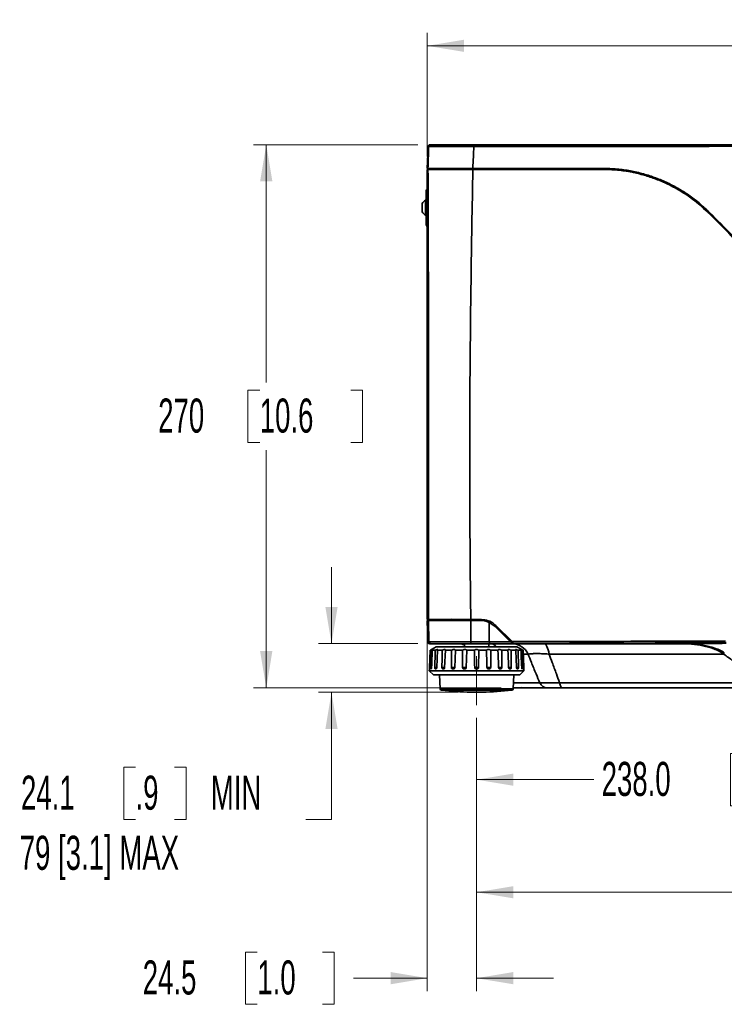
# Model space of a CAD drawing. Header units: millimetres. Extents: x 0 to 1118, y 0 to 864.
# Tile 125 of 250: x 313 to 401, y 398 to 520. Entities that reach past the tile are written whole.
import ezdxf

# ---------------------------------------------------------------- set-up
doc = ezdxf.new("R2010")
doc.units = ezdxf.units.MM
doc.linetypes.add('CENTERX2', pattern=[20.32, 12.7, -2.54, 2.54, -2.54])
doc.styles.add('SLDTEXTSTYLE0', font='TXT', dxfattribs={"width": 0.605})
doc.dimstyles.new('SLDDIMSTYLE2', dxfattribs={"dimtxt": 4.233333, "dimasz": 4.572, "dimexe": 0, "dimexo": 0.0625, "dimgap": 1.058333, "dimtad": 0, "dimtih": 1, "dimtoh": 1, "dimdec": 0, "dimlfac": 4, "dimrnd": 1e-09, "dimzin": 12, "dimdsep": 46, "dimtxsty": 'SLDTEXTSTYLE0', "dimsah": 1, "dimcen": 0.09, "dimadec": 0, "dimazin": 3, "dimtfac": 1, "dimtofl": 0, "dimtmove": 0, "dimatfit": 3, "dimfxl": 1, "dimfrac": 2, "dimtolj": 1, "dimtzin": 12, "dimarcsym": 0})
doc.dimstyles.new('SLDDIMSTYLE3', dxfattribs={"dimtxt": 4.233333, "dimasz": 4.572, "dimexe": 0, "dimexo": 0.0625, "dimgap": 1.058333, "dimtad": 0, "dimtih": 1, "dimtoh": 1, "dimdec": 1, "dimlfac": 4, "dimrnd": 1e-09, "dimzin": 4, "dimdsep": 46, "dimtxsty": 'SLDTEXTSTYLE0', "dimsah": 1, "dimcen": 0.09, "dimadec": 0, "dimazin": 1, "dimtfac": 1, "dimtofl": 0, "dimtmove": 0, "dimatfit": 3, "dimfxl": 1, "dimfrac": 2, "dimtolj": 1, "dimtzin": 12, "dimarcsym": 0})
doc.dimstyles.new('SLDDIMSTYLE4', dxfattribs={"dimtxt": 4.233333, "dimasz": 4.572, "dimexe": 0, "dimexo": 0.0625, "dimgap": 1.058333, "dimtad": 0, "dimtih": 1, "dimtoh": 1, "dimdec": 1, "dimlfac": 4, "dimrnd": 1e-09, "dimzin": 12, "dimdsep": 46, "dimtxsty": 'SLDTEXTSTYLE0', "dimsah": 1, "dimcen": 0.09, "dimadec": 0, "dimazin": 3, "dimtfac": 1, "dimtmove": 0, "dimatfit": 0, "dimfxl": 1, "dimfrac": 2, "dimtolj": 1, "dimtzin": 12, "dimarcsym": 0})

# ---------------------------------------------------------------- blocks, each defined once
blk = doc.blocks.new('_D_1')
at = {"color": 7, "linetype": 'Continuous', "lineweight": 0}
for p, q in [((428.84, 520.39), (427.38, 520.39)), ((427.38, 520.39), (427.38, 513.89)), ((440.15, 520.39), (441.61, 520.39)), ((441.61, 520.39), (441.61, 513.89)), ((364.02, 503.39), (364.02, 518.74)), ((495.27, 503.39), (495.27, 518.74)), ((364.02, 517.14), (415.26, 517.14)), ((495.27, 517.14), (444.03, 517.14)), ((427.38, 513.89), (428.84, 513.89)), ((441.61, 513.89), (440.15, 513.89))]:
    blk.add_line(p, q, dxfattribs=at)
at = {"color": 7, "linetype": 'Continuous', "lineweight": 18}
for points in [[(364.02, 517.14), (368.59, 516.38), (368.59, 517.9)], [(495.27, 517.14), (490.7, 517.9), (490.7, 516.38)]]:
    blk.add_solid(points, dxfattribs=at)
at = {"color": 7, "linetype": 'Continuous', "lineweight": 18, "char_height": 4.233, "attachment_point": 1, "style": 'SLDTEXTSTYLE0'}
for s, insert in [('525', (416.22, 519.35)), ('20.7', (428.84, 519.35))]:
    blk.add_mtext(s, dxfattribs=dict(at, insert=insert))
blk = doc.blocks.new('_D_2')
at = {"color": 7, "linetype": 'Continuous', "lineweight": 0}
for p, q in [((362.84, 504.85), (342.42, 504.85)), ((344.02, 504.85), (344.02, 475.32)), ((343.21, 474.35), (341.75, 474.35)), ((341.75, 474.35), (341.75, 467.85)), ((354.53, 474.35), (355.98, 474.35)), ((355.98, 474.35), (355.98, 467.85)), ((341.75, 467.85), (343.21, 467.85)), ((355.98, 467.85), (354.53, 467.85)), ((344.02, 437.35), (344.02, 466.88)), ((373.21, 437.35), (342.42, 437.35))]:
    blk.add_line(p, q, dxfattribs=at)
at = {"color": 7, "linetype": 'Continuous', "lineweight": 18}
for points in [[(344.02, 504.85), (343.25, 500.28), (344.78, 500.28)], [(344.02, 437.35), (344.78, 441.92), (343.25, 441.92)]]:
    blk.add_solid(points, dxfattribs=at)
at = {"color": 7, "linetype": 'Continuous', "lineweight": 18, "char_height": 4.233, "attachment_point": 1, "style": 'SLDTEXTSTYLE0'}
for s, insert in [('270', (330.6, 473.31)), ('10.6', (343.21, 473.31))]:
    blk.add_mtext(s, dxfattribs=dict(at, insert=insert))
blk = doc.blocks.new('_D_3')
at = {"color": 7, "linetype": 'Continuous', "lineweight": 0}
for p, q in [((429.64, 447.21), (429.64, 424.35)), ((370.14, 433.62), (370.14, 424.35)), ((403.13, 429.2), (401.67, 429.2)), ((401.67, 429.2), (401.67, 422.7)), ((411.21, 429.2), (412.67, 429.2)), ((412.67, 429.2), (412.67, 422.7)), ((370.14, 425.95), (384.7, 425.95)), ((429.64, 425.95), (415.09, 425.95)), ((401.67, 422.7), (403.13, 422.7)), ((412.67, 422.7), (411.21, 422.7))]:
    blk.add_line(p, q, dxfattribs=at)
at = {"color": 7, "linetype": 'Continuous', "lineweight": 18}
for points in [[(370.14, 425.95), (374.72, 425.19), (374.72, 426.71)], [(429.64, 425.95), (425.07, 426.71), (425.07, 425.19)]]:
    blk.add_solid(points, dxfattribs=at)
at = {"color": 7, "linetype": 'Continuous', "lineweight": 18, "char_height": 4.233, "attachment_point": 1, "style": 'SLDTEXTSTYLE0'}
for s, insert in [('238.0', (385.67, 428.16)), ('9.4', (403.13, 428.16))]:
    blk.add_mtext(s, dxfattribs=dict(at, insert=insert))
blk = doc.blocks.new('_D_5')
at = {"color": 7, "linetype": 'Continuous', "lineweight": 0}
for p, q in [((370.14, 433.62), (370.14, 410.36)), ((489.14, 433.62), (489.14, 410.36)), ((431.26, 415.21), (429.81, 415.21)), ((429.81, 415.21), (429.81, 408.71)), ((442.58, 415.21), (444.04, 415.21)), ((444.04, 415.21), (444.04, 408.71)), ((370.14, 411.96), (412.83, 411.96)), ((489.14, 411.96), (446.46, 411.96)), ((429.81, 408.71), (431.26, 408.71)), ((444.04, 408.71), (442.58, 408.71))]:
    blk.add_line(p, q, dxfattribs=at)
at = {"color": 7, "linetype": 'Continuous', "lineweight": 18}
for points in [[(370.14, 411.96), (374.72, 411.2), (374.72, 412.72)], [(489.14, 411.96), (484.57, 412.72), (484.57, 411.2)]]:
    blk.add_solid(points, dxfattribs=at)
at = {"color": 7, "linetype": 'Continuous', "lineweight": 18, "char_height": 4.233, "attachment_point": 1, "style": 'SLDTEXTSTYLE0'}
for s, insert in [('476.0', (413.8, 414.17)), ('18.7', (431.26, 414.17))]:
    blk.add_mtext(s, dxfattribs=dict(at, insert=insert))
blk = doc.blocks.new('_D_6')
at = {"color": 7, "linetype": 'Continuous', "lineweight": 0}
for p, q in [((352.12, 442.85), (352.12, 452.37)), ((362.85, 442.85), (350.52, 442.85)), ((367.83, 436.82), (350.52, 436.82)), ((352.12, 420.99), (352.12, 436.82)), ((327.78, 427.49), (326.33, 427.49)), ((326.33, 427.49), (326.33, 420.99)), ((332.64, 427.49), (334.09, 427.49)), ((334.09, 427.49), (334.09, 420.99)), ((326.33, 420.99), (327.78, 420.99)), ((334.09, 420.99), (332.64, 420.99)), ((348.95, 420.99), (352.12, 420.99))]:
    blk.add_line(p, q, dxfattribs=at)
at = {"color": 7, "linetype": 'Continuous', "lineweight": 18}
for points in [[(352.12, 442.85), (352.88, 447.42), (351.36, 447.42)], [(352.12, 436.82), (351.36, 432.25), (352.88, 432.25)]]:
    blk.add_solid(points, dxfattribs=at)
at = {"color": 7, "linetype": 'Continuous', "lineweight": 18, "attachment_point": 1, "style": 'SLDTEXTSTYLE0'}
for s, insert, char_height in [('24.1', (313.56, 426.45), 4.233), ('.9', (327.78, 426.45), 4.233), ('MIN', (337.13, 426.45), 4.233), ('79 [3.1] MAX', (313.4, 418.98), 4.2333)]:
    blk.add_mtext(s, dxfattribs=dict(at, insert=insert, char_height=char_height))
blk = doc.blocks.new('_D_7')
at = {"color": 7, "linetype": 'Continuous', "lineweight": 0}
for p, q in [((364.02, 444.25), (364.02, 399.68)), ((370.14, 433.62), (370.14, 399.68)), ((342.91, 404.53), (341.45, 404.53)), ((341.45, 404.53), (341.45, 398.04)), ((350.99, 404.53), (352.45, 404.53)), ((352.45, 404.53), (352.45, 398.04)), ((364.02, 401.28), (354.87, 401.28)), ((370.14, 401.28), (379.67, 401.28)), ((341.45, 398.04), (342.91, 398.04)), ((352.45, 398.04), (350.99, 398.04))]:
    blk.add_line(p, q, dxfattribs=at)
at = {"color": 7, "linetype": 'Continuous', "lineweight": 18}
for points in [[(364.02, 401.28), (359.45, 402.05), (359.45, 400.52)], [(370.14, 401.28), (374.72, 400.52), (374.72, 402.05)]]:
    blk.add_solid(points, dxfattribs=at)
at = {"color": 7, "linetype": 'Continuous', "lineweight": 18, "char_height": 4.233, "attachment_point": 1, "style": 'SLDTEXTSTYLE0'}
for s, insert in [('24.5', (328.68, 403.49)), ('1.0', (342.91, 403.49))]:
    blk.add_mtext(s, dxfattribs=dict(at, insert=insert))

msp = doc.modelspace()

# ---------------------------------------------------------------- linework, layer by layer
at = {"color": 7, "linetype": 'Continuous', "lineweight": 35}
for p, q in [((364.114, 504.608), (364.02, 501.912)), ((364.187, 504.608), (364.114, 504.608)), ((364.364, 504.849), (364.436, 504.849)), ((364.02, 501.912), (364.101, 501.912)), ((364.424, 501.844), (364.02, 501.787)), ((364.102, 501.787), (364.02, 501.787)), ((364.02, 445.849), (364.02, 501.787)), ((364.424, 501.844), (364.448, 501.821)), ((364.51, 501.852), (364.508, 501.912)), ((364.774, 501.852), (364.51, 501.852)), ((364.511, 501.822), (364.51, 501.852)), ((364.573, 501.824), (365.016, 501.839)), ((364.774, 501.852), (364.774, 501.912)), ((364.892, 501.835), (364.895, 501.896)), ((365.141, 501.845), (365.147, 501.851)), ((365.147, 501.851), (365.148, 501.852)), ((369.672, 501.787), (369.672, 501.805)), ((369.68, 501.868), (369.793, 501.868)), ((374.837, 501.805), (369.786, 501.805)), ((369.793, 501.868), (369.793, 501.912)), ((369.793, 501.868), (374.845, 501.868)), ((374.845, 501.868), (374.845, 501.912)), ((374.937, 501.869), (375.101, 501.871)), ((375.15, 501.874), (375.156, 501.88)), ((375.156, 501.88), (375.156, 501.88)), ((375.218, 501.817), (375.212, 501.812)), ((375.218, 501.817), (379.071, 501.817)), ((377.557, 501.817), (377.556, 501.912)), ((377.944, 501.912), (377.943, 501.817)), ((377.971, 501.817), (377.973, 501.912)), ((379.078, 501.81), (379.071, 501.817)), ((379.134, 501.88), (379.141, 501.873)), ((379.134, 501.88), (379.134, 501.88)), ((379.178, 501.871), (379.311, 501.869)), ((385.816, 501.806), (379.372, 501.805)), ((379.381, 501.912), (379.381, 501.868)), ((379.381, 501.868), (385.825, 501.868)), ((385.816, 501.787), (385.816, 501.806)), ((364.02, 499.124), (363.895, 499.124)), ((363.895, 499.124), (363.895, 494.924)), ((363.395, 497.552), (363.395, 497.024)), ((363.395, 497.024), (363.395, 496.496)), ((363.895, 497.962), (363.8, 497.962)), ((363.8, 497.962), (363.8, 497.024)), ((363.8, 497.024), (363.8, 496.087)), ((363.8, 496.087), (363.895, 496.087)), ((398.985, 496.332), (398.999, 496.346)), ((399.355, 495.99), (398.999, 496.346)), ((402.912, 492.434), (399.355, 495.99)), ((363.895, 494.924), (364.02, 494.924)), ((364.02, 445.849), (364.156, 445.849)), ((364.02, 445.724), (364.066, 443.095)), ((364.155, 445.724), (364.02, 445.724)), ((365.016, 445.832), (364.081, 445.848)), ((364.201, 443.095), (364.155, 445.724)), ((364.957, 445.724), (364.957, 445.833)), ((365.016, 445.832), (365.016, 445.724)), ((365.832, 445.759), (365.079, 445.773)), ((365.832, 445.822), (365.081, 445.835)), ((366.903, 445.841), (365.832, 445.822)), ((365.832, 445.822), (365.832, 445.759)), ((367.074, 445.844), (366.903, 445.841)), ((367.076, 445.849), (367.03, 445.724)), ((367.835, 445.849), (367.801, 445.724)), ((368.114, 445.849), (368.084, 445.724)), ((368.66, 445.849), (368.66, 445.724)), ((370.742, 445.849), (369.417, 445.849)), ((369.418, 445.724), (369.425, 443.095)), ((369.418, 445.724), (370.672, 445.724)), ((369.947, 445.849), (369.945, 445.724)), ((370.342, 445.849), (370.345, 445.724)), ((371.464, 445.724), (370.672, 445.724)), ((371.702, 445.65), (371.464, 445.724)), ((371.708, 445.499), (371.714, 443.095)), ((372.439, 444.992), (371.708, 445.499)), ((372.439, 444.992), (374.336, 443.095)), ((374.634, 442.991), (372.502, 445.117)), ((372.517, 445.117), (372.502, 445.117)), ((374.54, 443.099), (372.517, 445.117)), ((364.066, 443.095), (364.201, 443.095)), ((374.336, 443.095), (374.455, 442.976)), ((374.634, 442.978), (374.634, 442.991)), ((374.76, 442.852), (374.634, 442.978)), ((399.133, 442.966), (399.133, 442.877)), ((364.366, 442.026), (364.288, 439.869)), ((364.451, 442.849), (364.315, 442.849)), ((364.366, 442.026), (364.489, 442.026)), ((365.136, 442.474), (364.525, 442.122)), ((364.636, 442.026), (364.999, 442.026)), ((365.136, 442.474), (375.154, 442.474)), ((365.281, 442.026), (365.191, 439.869)), ((365.281, 442.026), (365.858, 442.026)), ((366.258, 442.026), (366.171, 439.869)), ((366.258, 442.026), (367.01, 442.026)), ((367.5, 442.026), (367.422, 439.869)), ((367.5, 442.026), (368.376, 442.026)), ((368.645, 442.849), (368.645, 442.474)), ((368.922, 442.026), (368.858, 439.869)), ((368.922, 442.026), (369.862, 442.026)), ((370.427, 442.026), (370.382, 439.869)), ((370.427, 442.026), (371.367, 442.026)), ((371.645, 442.474), (371.645, 442.849)), ((371.895, 442.849), (371.811, 442.849)), ((371.913, 442.026), (371.89, 439.869)), ((371.913, 442.026), (372.789, 442.026)), ((373.279, 442.026), (373.278, 439.869)), ((373.279, 442.026), (374.031, 442.026)), ((374.431, 442.026), (374.453, 439.869)), ((374.431, 442.026), (375.008, 442.026)), ((374.457, 442.849), (395.42, 442.849)), ((374.767, 442.868), (374.76, 442.852)), ((395.871, 442.852), (374.76, 442.852)), ((375.764, 442.122), (375.154, 442.474)), ((375.291, 442.026), (375.335, 439.869)), ((375.291, 442.026), (375.654, 442.026)), ((375.8, 442.026), (375.863, 439.869)), ((375.8, 442.026), (375.924, 442.026)), ((395.42, 442.852), (395.42, 442.849)), ((400.855, 441.73), (400.855, 441.546)), ((376.528, 441.536), (375.941, 441.544)), ((364.278, 439.724), (364.27, 439.474)), ((364.27, 439.474), (364.77, 438.974)), ((364.27, 439.474), (376.02, 439.474)), ((364.279, 439.724), (364.278, 439.724)), ((364.426, 439.869), (364.552, 439.869)), ((364.495, 439.724), (364.462, 439.724)), ((364.954, 439.869), (365.195, 439.869)), ((365.096, 439.724), (365.033, 439.724)), ((365.836, 439.869), (366.172, 439.869)), ((366.041, 439.724), (365.952, 439.724)), ((367.011, 439.869), (367.425, 439.869)), ((367.266, 439.724), (367.157, 439.724)), ((368.4, 439.869), (368.858, 439.869)), ((368.687, 439.724), (368.565, 439.724)), ((369.907, 439.869), (370.382, 439.869)), ((370.208, 439.724), (370.081, 439.724)), ((371.431, 439.869), (371.89, 439.869)), ((371.724, 439.724), (371.602, 439.724)), ((372.865, 439.869), (373.278, 439.869)), ((373.132, 439.724), (373.023, 439.724)), ((374.097, 439.869), (374.453, 439.869)), ((374.337, 439.724), (374.248, 439.724)), ((375.095, 439.869), (375.335, 439.869)), ((375.256, 439.724), (375.193, 439.724)), ((375.52, 438.974), (376.02, 439.474)), ((375.737, 439.869), (375.863, 439.869)), ((375.827, 439.724), (375.794, 439.724)), ((376.02, 439.474), (376.011, 439.724)), ((376.011, 439.724), (376.011, 439.724)), ((364.77, 438.974), (375.52, 438.974)), ((365.541, 438.974), (365.602, 437.244)), ((374.688, 437.244), (374.748, 438.974)), ((365.602, 437.244), (370.145, 437.244)), ((374.522, 437.064), (365.767, 437.064)), ((369.432, 436.818), (370.858, 436.818)), ((369.434, 436.818), (370.855, 436.818)), ((370.145, 437.244), (374.688, 437.244)), ((374.811, 437.349), (374.691, 437.349)), ((375.645, 437.412), (375.707, 437.349)), ((391.645, 437.412), (391.707, 437.349)), ((394.082, 437.349), (394.145, 437.412))]:
    msp.add_line(p, q, dxfattribs=at)
at = {"color": 7, "linetype": 'CENTERX2', "lineweight": 18}
msp.add_line((370.145, 435.218), (370.145, 441.287), dxfattribs=at)
at = {"color": 7, "linetype": 'Continuous', "lineweight": 35, "flags": 128}
for points in [[(374.976, 501.806), (374.968, 501.808), (374.961, 501.811), (374.955, 501.817), (374.949, 501.825), (374.944, 501.834), (374.941, 501.845), (374.938, 501.857), (374.937, 501.869)], [(375.139, 501.809), (375.04, 501.807), (374.976, 501.806)], [(375.139, 501.809), (375.132, 501.81), (375.125, 501.814), (375.118, 501.82), (375.112, 501.828), (375.108, 501.837), (375.104, 501.848), (375.102, 501.859), (375.101, 501.871)], [(379.267, 501.806), (379.178, 501.807), (379.135, 501.808)], [(367.086, 445.879), (367, 445.852), (366.903, 445.841)], [(378.505, 442.849), (378.602, 442.827), (378.699, 442.76), (378.791, 442.65), (378.879, 442.499), (378.96, 442.309), (379.032, 442.084), (379.096, 441.828), (379.148, 441.545)], [(374.811, 437.349), (374.737, 437.36), (374.692, 437.378)], [(380.772, 437.349), (380.722, 437.36), (380.673, 437.394), (380.626, 437.449), (380.582, 437.524), (380.541, 437.619), (380.504, 437.731), (380.472, 437.859), (380.445, 438)]]:
    msp.add_lwpolyline(points, dxfattribs=at)
at = {"color": 7, "linetype": 'Continuous', "lineweight": 35}
for centre, radius, start, end in [((364.364, 504.599), 0.25, 90, 178), ((364.436, 504.599), 0.25, 90.03748, 178.04105), ((370.403, 504.671), 0.601, 162.72207, 185.2733), ((364.774, 502.04), 0.188, 270, 309.85713), ((369.549, 501.853), 0.132, 338.80637, 6.52486), ((369.637, 501.853), 0.156, 342.35811, 5.53205), ((374.711, 501.853), 0.135, 339.42152, 6.38103), ((375.212, 501.874), 0.0625, 180.02049, 270.10913), ((379.078, 501.873), 0.0625, 270.16306, 359.97963), ((379.122, 501.863), 0.0565, 282.76694, 7.47353), ((379.255, 501.861), 0.0565, 282.7673, 7.47373), ((379.259, 501.853), 0.122, 337.13118, 7.01989), ((385.715, 501.853), 0.111, 334.57086, 7.70646), ((385.885, 501.853), 0.111, 334.02109, 7.21492), ((364.145, 499.124), 0.25, 120, 180), ((364.338, 497.024), 1.081, 119.88215, 150.7838), ((364.338, 497.024), 1.081, 209.2162, 240.11785), ((398.987, 496.438), 0.0928, 277.4966, 329.1615), ((399.345, 496.08), 0.0912, 276.50774, 329.58071), ((364.145, 494.924), 0.25, 180, 240), ((365.082, 445.898), 0.0625, 180, 269), ((364.315, 443.099), 0.25, 181, 270), ((364.451, 443.099), 0.25, 180.95983, 269.9616), ((369.843, 443.036), 0.423, 171.96086, 206.19187), ((399.314, 443.133), 0.246, 171.52492, 222.9356), ((367.786, 440.349), 2.5, 69.90162, 90), ((371.908, 442.187), 0.677, 25.08249, 77.8269), ((374.509, 440.643), 2.207, 23.85581, 88.46853), ((365.789, 437.25), 0.187, 182, 263.40714), ((370.145, 474.937), 38.125, 263.40714, 268.9285), ((370.145, 474.937), 38.125, 271.0715, 276.59286), ((374.5, 437.25), 0.188, 276.59286, 358), ((378.96, 438.412), 1.064, 203.0602, 267.97577)]:
    msp.add_arc(centre, radius, start, end, dxfattribs=at)
msp.add_ellipse((365.082, 445.773), major_axis=(-0.0011, 0.0625), ratio=0.0522641, start_param=6.2813558, end_param=7.8512387, dxfattribs=at)
for points, knots in [([(364.101, 501.912), (364.114, 502.319), (364.143, 503.218), (364.171, 504.117), (364.187, 504.608)], [0, 0, 0, 0, 0.4533458, 1, 1, 1, 1]), ([(369.805, 504.616), (369.457, 504.616), (368.763, 504.617), (367.772, 504.617), (366.857, 504.617), (366.041, 504.616), (365.352, 504.615), (364.803, 504.613), (364.418, 504.611), (364.235, 504.609), (364.198, 504.608), (364.187, 504.608)], [0, 0, 0, 0, 0.1186307, 0.237261, 0.3558933, 0.474526, 0.5931425, 0.71176, 0.8305297, 0.9493005, 1, 1, 1, 1]), ([(364.436, 504.849), (364.447, 504.849), (364.482, 504.849), (364.658, 504.849), (365.028, 504.849), (365.555, 504.849), (366.216, 504.849), (367, 504.849), (367.878, 504.849), (368.829, 504.849), (369.496, 504.849), (369.829, 504.849)], [0, 0, 0, 0, 0.0507043, 0.1694821, 0.2882585, 0.4068757, 0.5254918, 0.6441198, 0.7627475, 0.8813735, 1, 1, 1, 1]), ([(369.805, 504.616), (369.782, 504.187), (369.734, 503.285), (369.687, 502.384), (369.663, 501.912)], [0, 0, 0, 0, 0.4757672, 1, 1, 1, 1]), ([(489.485, 504.616), (486.601, 504.618), (480.833, 504.624), (472.217, 504.633), (464.333, 504.643), (457.169, 504.653), (450.71, 504.662), (444.232, 504.67), (438.152, 504.676), (432.476, 504.678), (427.215, 504.678), (421.956, 504.676), (416.709, 504.671), (412.241, 504.666), (407.568, 504.66), (402.685, 504.654), (395.79, 504.644), (387.849, 504.634), (378.846, 504.624), (372.818, 504.618), (369.805, 504.616)], [0, 0, 0, 0, 0.07215038, 0.14431777, 0.21648516, 0.27061289, 0.3247556, 0.3788696, 0.43295815, 0.47652594, 0.52013768, 0.56377889, 0.60741815, 0.65100906, 0.67555537, 0.72465159, 0.77374948, 0.84917315, 0.92459622, 1, 1, 1, 1]), ([(369.829, 504.849), (372.154, 504.849), (376.803, 504.849), (383.754, 504.849), (390.693, 504.849), (397.622, 504.849), (404.557, 504.849), (411.349, 504.849), (418.007, 504.849), (423.818, 504.849), (428.926, 504.849), (433.322, 504.849), (438.421, 504.849), (444.214, 504.849), (450.69, 504.849), (457.147, 504.849), (464.309, 504.849), (472.193, 504.849), (480.809, 504.849), (486.576, 504.849), (489.46, 504.849)], [0, 0, 0, 0, 0.0581707, 0.1163506, 0.1745288, 0.2327462, 0.2909629, 0.3491715, 0.4033845, 0.457589, 0.4940396, 0.5305019, 0.5669536, 0.6210449, 0.6751618, 0.7293076, 0.7834383, 0.8556312, 0.9278241, 1, 1, 1, 1]), ([(369.663, 501.912), (369.316, 501.912), (368.623, 501.912), (367.635, 501.912), (366.725, 501.912), (365.915, 501.912), (365.233, 501.912), (364.692, 501.912), (364.316, 501.912), (364.145, 501.912), (364.111, 501.912), (364.101, 501.912)], [0, 0, 0, 0, 0.1193837, 0.238767, 0.3581516, 0.4775366, 0.5969149, 0.7162944, 0.8358422, 0.9553915, 1, 1, 1, 1]), ([(364.156, 445.849), (364.162, 448.169), (364.174, 452.809), (364.185, 459.779), (364.188, 466.754), (364.183, 473.747), (364.17, 480.751), (364.144, 490.104), (364.119, 497.113), (364.102, 501.787)], [0, 0, 0, 0, 0.124456, 0.2489089, 0.3735454, 0.4981817, 0.6235965, 0.7490147, 1, 1, 1, 1]), ([(364.102, 501.787), (364.138, 501.787), (364.21, 501.787), (364.538, 501.787), (365.021, 501.787), (365.657, 501.787), (366.429, 501.787), (367.309, 501.787), (368.277, 501.787), (369.079, 501.787), (369.55, 501.787), (369.672, 501.787)], [0, 0, 0, 0, 0.1198993, 0.2397982, 0.3597033, 0.4796073, 0.5993903, 0.7191721, 0.8386962, 0.9582195, 1, 1, 1, 1]), ([(364.573, 501.824), (364.559, 501.824), (364.531, 501.823), (364.493, 501.821), (364.465, 501.82), (364.45, 501.82), (364.449, 501.821), (364.448, 501.821)], [0, 0, 0, 0, 0.21728247, 0.43457051, 0.65171234, 0.86862512, 1, 1, 1, 1]), ([(365.141, 501.845), (365.14, 501.845), (365.136, 501.844), (365.114, 501.843), (365.082, 501.842), (365.047, 501.84), (365.025, 501.84), (365.016, 501.839)], [0, 0, 0, 0, 0.2170895, 0.4341759, 0.6513353, 0.868561, 1, 1, 1, 1]), ([(369.672, 501.805), (369.672, 501.805), (369.382, 501.806), (368.809, 501.806), (367.994, 501.807), (367.247, 501.809), (366.587, 501.811), (366.037, 501.815), (365.605, 501.82), (365.311, 501.828), (365.171, 501.839), (365.154, 501.847), (365.147, 501.851)], [0, 0, 0, 0, 0.000002, 0.1143392, 0.2286609, 0.3429767, 0.4572701, 0.5714415, 0.6855942, 0.8001437, 0.9146844, 1, 1, 1, 1]), ([(365.379, 501.892), (365.383, 501.892), (365.435, 501.888), (365.667, 501.883), (366.082, 501.877), (366.627, 501.874), (367.28, 501.871), (368.015, 501.869), (368.823, 501.868), (369.391, 501.868), (369.68, 501.868)], [0, 0, 0, 0, 0.0102208, 0.1536337, 0.2925602, 0.4355036, 0.5745798, 0.7177273, 0.856814, 1, 1, 1, 1]), ([(369.672, 501.787), (369.591, 497.141), (369.471, 490.17), (369.358, 480.867), (369.301, 473.877), (369.279, 466.878), (369.291, 459.868), (369.337, 452.858), (369.39, 448.185), (369.417, 445.849)], [0, 0, 0, 0, 0.2495206, 0.3743267, 0.4991299, 0.6242503, 0.7493707, 0.8746841, 1, 1, 1, 1]), ([(385.816, 501.912), (383.131, 501.912), (377.761, 501.912), (372.363, 501.912), (369.663, 501.912)], [0, 0, 0, 0, 0.4998486, 1, 1, 1, 1]), ([(369.786, 501.805), (369.748, 501.805), (369.71, 501.805), (369.672, 501.805), (369.672, 501.805)], [0, 0, 0, 0, 0.9998703, 1, 1, 1, 1]), ([(369.672, 501.787), (372.368, 501.787), (377.764, 501.787), (383.131, 501.787), (385.816, 501.787)], [0, 0, 0, 0, 0.499817, 1, 1, 1, 1]), ([(374.976, 501.806), (374.958, 501.806), (374.922, 501.806), (374.872, 501.805), (374.844, 501.805), (374.837, 501.805)], [0, 0, 0, 0, 0.4298453, 0.8596926, 1, 1, 1, 1]), ([(374.845, 501.868), (374.85, 501.868), (374.868, 501.868), (374.902, 501.868), (374.926, 501.869), (374.937, 501.869)], [0, 0, 0, 0, 0.14030263, 0.57014139, 1, 1, 1, 1]), ([(375.101, 501.871), (375.108, 501.872), (375.125, 501.872), (375.145, 501.873), (375.148, 501.874), (375.15, 501.874)], [0, 0, 0, 0, 0.24739246, 0.62369125, 1, 1, 1, 1]), ([(375.212, 501.812), (375.21, 501.811), (375.205, 501.811), (375.176, 501.81), (375.15, 501.809), (375.139, 501.809)], [0, 0, 0, 0, 0.3762975, 0.752596, 1, 1, 1, 1]), ([(375.218, 501.817), (375.213, 501.818), (375.202, 501.818), (375.184, 501.826), (375.168, 501.84), (375.158, 501.859), (375.156, 501.873), (375.156, 501.88)], [0, 0, 0, 0, 0.1402858, 0.3554651, 0.5706335, 0.7852929, 1, 1, 1, 1]), ([(379.134, 501.88), (379.133, 501.875), (379.133, 501.864), (379.125, 501.846), (379.111, 501.83), (379.092, 501.82), (379.078, 501.818), (379.071, 501.817)], [0, 0, 0, 0, 0.140301, 0.3554836, 0.5706548, 0.7853029, 1, 1, 1, 1]), ([(379.135, 501.808), (379.121, 501.808), (379.094, 501.809), (379.08, 501.81), (379.079, 501.81), (379.078, 501.81)], [0, 0, 0, 0, 0.4330111, 0.86602, 1, 1, 1, 1]), ([(379.141, 501.873), (379.141, 501.873), (379.142, 501.872), (379.151, 501.871), (379.169, 501.871), (379.178, 501.871)], [0, 0, 0, 0, 0.1339865, 0.5670053, 1, 1, 1, 1]), ([(379.372, 501.805), (379.351, 501.805), (379.312, 501.806), (379.282, 501.806), (379.267, 501.806)], [0, 0, 0, 0, 0.5330447, 1, 1, 1, 1]), ([(379.311, 501.869), (379.32, 501.868), (379.341, 501.868), (379.367, 501.868), (379.381, 501.868)], [0, 0, 0, 0, 0.4669647, 1, 1, 1, 1]), ([(399.074, 496.42), (398.694, 496.782), (397.934, 497.506), (396.666, 498.479), (395.309, 499.359), (393.873, 500.118), (392.385, 500.747), (390.843, 501.25), (389.242, 501.619), (387.557, 501.864), (386.408, 501.896), (385.816, 501.912)], [0, 0, 0, 0, 0.1085016, 0.2170009, 0.3285879, 0.4401725, 0.5487074, 0.6572404, 0.7690862, 0.8809303, 1, 1, 1, 1]), ([(385.984, 501.805), (385.928, 501.805), (385.872, 501.806), (385.816, 501.806), (385.816, 501.806)], [0, 0, 0, 0, 0.9999122, 1, 1, 1, 1]), ([(385.816, 501.787), (386.422, 501.77), (387.641, 501.735), (389.36, 501.471), (390.964, 501.084), (392.456, 500.586), (393.91, 499.962), (395.53, 499.091), (397.274, 497.923), (398.412, 496.865), (398.985, 496.332)], [0, 0, 0, 0, 0.1226868, 0.2465632, 0.3526182, 0.4586747, 0.5677828, 0.676892, 0.8372321, 1, 1, 1, 1]), ([(385.825, 501.868), (385.882, 501.868), (385.938, 501.868), (385.995, 501.867), (385.995, 501.867)], [0, 0, 0, 0, 0.9999125, 1, 1, 1, 1]), ([(398.999, 496.346), (398.999, 496.346), (398.47, 496.874), (397.345, 497.87), (395.532, 499.125), (393.624, 500.134), (391.661, 500.906), (389.711, 501.428), (387.812, 501.736), (386.593, 501.782), (385.984, 501.805)], [0, 0, 0, 0, 0.000001, 0.1572922, 0.3145754, 0.4597682, 0.6054093, 0.7505836, 0.8752932, 1, 1, 1, 1]), ([(385.995, 501.867), (385.995, 501.867), (386.607, 501.862), (387.829, 501.79), (389.737, 501.491), (391.694, 500.965), (393.666, 500.191), (395.58, 499.176), (397.413, 497.928), (398.516, 496.903), (399.067, 496.39)], [0, 0, 0, 0, 0.00000101, 0.12468991, 0.24938161, 0.39455492, 0.54019426, 0.68538652, 0.84268915, 1, 1, 1, 1]), ([(398.985, 496.332), (400.639, 494.678), (403.327, 491.99), (406.942, 488.375), (408.904, 486.413), (409.859, 485.458)], [0, 0, 0, 0, 0.4506531, 0.7326695, 1, 1, 1, 1]), ([(399.067, 496.39), (399.186, 496.272), (399.306, 496.154), (399.423, 496.034), (399.423, 496.034)], [0, 0, 0, 0, 0.9999712, 1, 1, 1, 1]), ([(409.936, 485.558), (409.045, 486.449), (407.263, 488.231), (404.557, 490.937), (401.83, 493.664), (399.993, 495.501), (399.074, 496.42)], [0, 0, 0, 0, 0.2497214, 0.4994425, 0.7497214, 1, 1, 1, 1]), ([(399.423, 496.034), (399.423, 496.034), (400.608, 494.834), (401.795, 493.656), (402.982, 492.478)], [0, 0, 0, 0, 0.0000029, 1, 1, 1, 1]), ([(364.155, 445.724), (364.182, 445.724), (364.236, 445.724), (364.485, 445.724), (364.886, 445.724), (365.469, 445.724), (366.194, 445.724), (367.037, 445.724), (367.979, 445.724), (368.789, 445.724), (369.277, 445.724), (369.418, 445.724)], [0, 0, 0, 0, 0.1026781, 0.2053485, 0.3291268, 0.4528871, 0.5769551, 0.7010154, 0.8252462, 0.9494639, 1, 1, 1, 1]), ([(369.417, 445.849), (369.073, 445.849), (368.385, 445.849), (367.416, 445.849), (366.532, 445.849), (365.756, 445.849), (365.113, 445.849), (364.614, 445.849), (364.27, 445.849), (364.194, 445.849), (364.156, 445.849)], [0, 0, 0, 0, 0.12380718, 0.24761491, 0.37141679, 0.49521947, 0.61912894, 0.7430391, 0.87151938, 1, 1, 1, 1]), ([(365.079, 445.773), (365.079, 445.773), (365.067, 445.784), (365.046, 445.807), (365.024, 445.843), (365.021, 445.868), (365.02, 445.879)], [0, 0, 0, 0, 0.0063413, 0.3931525, 0.7456869, 1, 1, 1, 1]), ([(371.708, 445.499), (371.437, 445.595), (371.099, 445.715), (370.743, 445.723), (370.672, 445.724)], [0, 0, 0, 0, 0.7979442, 1, 1, 1, 1]), ([(370.742, 445.849), (371.026, 445.821), (371.594, 445.765), (372.183, 445.429), (372.454, 445.175), (372.517, 445.117)], [0, 0, 0, 0, 0.4345771, 0.8693871, 1, 1, 1, 1]), ([(364.201, 443.095), (364.201, 443.095), (364.218, 443.095), (364.3, 443.095), (364.572, 443.095), (365.009, 443.095), (365.61, 443.095), (366.351, 443.095), (367.205, 443.095), (368.152, 443.095), (368.909, 443.095), (369.339, 443.095), (369.425, 443.095)], [0, 0, 0, 0, 0.0000018, 0.1124536, 0.2248991, 0.3487913, 0.4726693, 0.5967187, 0.7207608, 0.8449384, 0.9691056, 1, 1, 1, 1]), ([(369.425, 443.095), (369.618, 443.095), (370.004, 443.095), (370.582, 443.095), (371.152, 443.095), (371.529, 443.095), (371.714, 443.095)], [0, 0, 0, 0, 0.2526769, 0.5053553, 0.7580349, 1, 1, 1, 1]), ([(371.751, 442.849), (371.751, 442.849), (371.748, 442.849), (371.742, 442.855), (371.732, 442.881), (371.722, 442.937), (371.715, 443.011), (371.714, 443.067), (371.714, 443.095)], [0, 0, 0, 0, 0.020527, 0.1317974, 0.3488887, 0.565939, 0.7829691, 1, 1, 1, 1]), ([(371.714, 443.095), (371.983, 443.095), (372.574, 443.095), (373.448, 443.095), (374.054, 443.095), (374.336, 443.095)], [0, 0, 0, 0, 0.3073747, 0.6768463, 1, 1, 1, 1]), ([(374.455, 442.976), (374.455, 442.953), (374.456, 442.907), (374.457, 442.863), (374.457, 442.85), (374.457, 442.849), (374.457, 442.849)], [0, 0, 0, 0, 0.3176882, 0.6353083, 0.9546383, 1, 1, 1, 1]), ([(374.54, 443.099), (374.704, 443.1), (375.524, 443.102), (378.966, 443.11), (384.625, 443.125), (391.976, 443.148), (396.705, 443.162), (399.07, 443.17)], [0, 0, 0, 0, 0.0198602, 0.0993015, 0.4171119, 0.7085461, 1, 1, 1, 1]), ([(374.767, 442.868), (374.765, 442.869), (374.763, 442.873), (374.74, 442.897), (374.702, 442.936), (374.634, 443.005), (374.576, 443.064), (374.54, 443.099)], [0, 0, 0, 0, 0.14198972, 0.28390683, 0.42711984, 0.6513615, 1, 1, 1, 1]), ([(399.133, 442.966), (397.12, 442.956), (393.094, 442.938), (387.022, 442.912), (380.917, 442.888), (376.817, 442.874), (374.767, 442.868)], [0, 0, 0, 0, 0.2498066, 0.4996028, 0.749805, 1, 1, 1, 1]), ([(399.07, 443.17), (399.246, 443.17), (399.598, 443.171), (400.261, 443.173), (400.747, 443.175), (401.057, 443.175)], [0, 0, 0, 0, 0.2658374, 0.5316864, 1, 1, 1, 1]), ([(401.12, 442.975), (400.81, 442.973), (400.324, 442.971), (399.662, 442.968), (399.309, 442.966), (399.133, 442.966)], [0, 0, 0, 0, 0.4682923, 0.7341461, 1, 1, 1, 1]), ([(364.525, 442.121), (364.526, 442.122), (364.53, 442.124), (364.506, 442.11), (364.459, 442.081), (364.406, 442.05), (364.372, 442.029), (364.366, 442.026)], [0, 0, 0, 0, 0.09372436, 0.35705699, 0.62805217, 0.92875024, 1, 1, 1, 1]), ([(364.426, 439.869), (364.441, 440.375), (364.462, 441.094), (364.483, 441.813), (364.489, 442.026)], [0, 0, 0, 0, 0.7042197, 1, 1, 1, 1]), ([(369.464, 442.849), (369.382, 442.849), (368.969, 442.849), (368.242, 442.849), (367.333, 442.849), (366.514, 442.849), (365.803, 442.849), (365.226, 442.849), (364.809, 442.849), (364.539, 442.849), (364.48, 442.849), (364.451, 442.849)], [0, 0, 0, 0, 0.0309158, 0.1550626, 0.2792202, 0.4032694, 0.5273262, 0.6512079, 0.7751043, 0.8875489, 1, 1, 1, 1]), ([(364.489, 442.026), (364.505, 442.034), (364.554, 442.059), (364.63, 442.096), (364.698, 442.122), (364.731, 442.126), (364.733, 442.111), (364.706, 442.081), (364.668, 442.05), (364.641, 442.029), (364.636, 442.026)], [0, 0, 0, 0, 0.07715, 0.2399417, 0.4035425, 0.5464281, 0.6782206, 0.8138479, 0.964341, 1, 1, 1, 1]), ([(364.636, 442.026), (364.627, 441.813), (364.599, 441.094), (364.57, 440.375), (364.549, 439.869)], [0, 0, 0, 0, 0.2957803, 1, 1, 1, 1]), ([(364.954, 439.869), (364.964, 440.375), (364.979, 441.094), (364.994, 441.813), (364.999, 442.026)], [0, 0, 0, 0, 0.7042197, 1, 1, 1, 1]), ([(364.999, 442.026), (365.015, 442.034), (365.066, 442.059), (365.153, 442.096), (365.241, 442.122), (365.3, 442.126), (365.326, 442.111), (365.325, 442.081), (365.304, 442.05), (365.285, 442.029), (365.281, 442.026)], [0, 0, 0, 0, 0.07715, 0.2399417, 0.4035425, 0.5464281, 0.6782206, 0.8138479, 0.964341, 1, 1, 1, 1]), ([(365.836, 439.869), (365.841, 440.375), (365.847, 441.094), (365.856, 441.813), (365.858, 442.026)], [0, 0, 0, 0, 0.7042197, 1, 1, 1, 1]), ([(365.858, 442.026), (365.874, 442.034), (365.924, 442.059), (366.016, 442.096), (366.119, 442.122), (366.198, 442.126), (366.248, 442.111), (366.272, 442.081), (366.269, 442.05), (366.26, 442.029), (366.258, 442.026)], [0, 0, 0, 0, 0.07715, 0.2399417, 0.4035425, 0.5464281, 0.6782206, 0.8138479, 0.964341, 1, 1, 1, 1]), ([(367.011, 439.869), (367.01, 440.375), (367.009, 441.094), (367.01, 441.813), (367.01, 442.026)], [0, 0, 0, 0, 0.7042197, 1, 1, 1, 1]), ([(367.01, 442.026), (367.025, 442.034), (367.07, 442.059), (367.16, 442.096), (367.27, 442.122), (367.366, 442.126), (367.436, 442.111), (367.483, 442.081), (367.499, 442.05), (367.5, 442.029), (367.5, 442.026)], [0, 0, 0, 0, 0.07715, 0.2399417, 0.4035425, 0.5464281, 0.6782206, 0.8138479, 0.964341, 1, 1, 1, 1]), ([(368.645, 442.805), (368.62, 442.811), (368.529, 442.831), (368.396, 442.846), (368.332, 442.848), (368.299, 442.849)], [0, 0, 0, 0, 0.1534485, 0.5693118, 1, 1, 1, 1]), ([(368.376, 442.026), (368.388, 442.034), (368.426, 442.059), (368.507, 442.096), (368.618, 442.122), (368.722, 442.126), (368.808, 442.111), (368.875, 442.081), (368.909, 442.05), (368.92, 442.029), (368.922, 442.026)], [0, 0, 0, 0, 0.07715, 0.2399417, 0.4035425, 0.5464281, 0.6782206, 0.8138479, 0.964341, 1, 1, 1, 1]), ([(368.4, 439.869), (368.393, 440.375), (368.385, 441.094), (368.378, 441.813), (368.376, 442.026)], [0, 0, 0, 0, 0.7042197, 1, 1, 1, 1]), ([(371.751, 442.849), (371.568, 442.849), (371.192, 442.849), (370.623, 442.849), (370.044, 442.849), (369.657, 442.849), (369.464, 442.849)], [0, 0, 0, 0, 0.2403393, 0.4935595, 0.7467798, 1, 1, 1, 1]), ([(369.862, 442.026), (369.871, 442.034), (369.899, 442.059), (369.967, 442.096), (370.07, 442.122), (370.176, 442.126), (370.272, 442.111), (370.354, 442.081), (370.403, 442.05), (370.423, 442.029), (370.427, 442.026)], [0, 0, 0, 0, 0.07715, 0.2399417, 0.4035425, 0.5464281, 0.6782206, 0.8138479, 0.964341, 1, 1, 1, 1]), ([(369.907, 439.869), (369.896, 440.375), (369.88, 441.094), (369.866, 441.813), (369.862, 442.026)], [0, 0, 0, 0, 0.7042197, 1, 1, 1, 1]), ([(371.367, 442.026), (371.372, 442.034), (371.388, 442.059), (371.438, 442.096), (371.526, 442.122), (371.628, 442.126), (371.726, 442.111), (371.819, 442.081), (371.879, 442.05), (371.908, 442.029), (371.913, 442.026)], [0, 0, 0, 0, 0.07715, 0.2399417, 0.4035425, 0.5464281, 0.6782206, 0.8138479, 0.964341, 1, 1, 1, 1]), ([(371.431, 439.869), (371.416, 440.375), (371.393, 441.094), (371.373, 441.813), (371.367, 442.026)], [0, 0, 0, 0, 0.7042197, 1, 1, 1, 1]), ([(374.457, 442.849), (374.145, 442.849), (373.509, 442.849), (372.607, 442.849), (372.018, 442.849), (371.751, 442.849)], [0, 0, 0, 0, 0.3462418, 0.7040872, 1, 1, 1, 1]), ([(372.789, 442.026), (372.79, 442.034), (372.793, 442.059), (372.821, 442.096), (372.889, 442.122), (372.978, 442.126), (373.073, 442.111), (373.169, 442.081), (373.238, 442.05), (373.272, 442.029), (373.279, 442.026)], [0, 0, 0, 0, 0.07715, 0.2399417, 0.4035425, 0.5464281, 0.6782206, 0.8138479, 0.964341, 1, 1, 1, 1]), ([(372.867, 439.869), (372.848, 440.375), (372.822, 441.094), (372.797, 441.813), (372.789, 442.026)], [0, 0, 0, 0, 0.7042197, 1, 1, 1, 1]), ([(374.031, 442.026), (374.028, 442.034), (374.017, 442.059), (374.022, 442.096), (374.064, 442.122), (374.136, 442.126), (374.22, 442.111), (374.314, 442.081), (374.385, 442.05), (374.423, 442.029), (374.431, 442.026)], [0, 0, 0, 0, 0.07715, 0.2399417, 0.4035425, 0.5464281, 0.6782206, 0.8138479, 0.964341, 1, 1, 1, 1]), ([(374.118, 439.869), (374.097, 440.375), (374.067, 441.094), (374.039, 441.813), (374.031, 442.026)], [0, 0, 0, 0, 0.7042197, 1, 1, 1, 1]), ([(375.008, 442.026), (375.001, 442.034), (374.977, 442.059), (374.959, 442.096), (374.973, 442.122), (375.021, 442.126), (375.09, 442.111), (375.174, 442.081), (375.244, 442.05), (375.283, 442.029), (375.291, 442.026)], [0, 0, 0, 0, 0.07715005, 0.23994166, 0.4035425, 0.54642813, 0.67822056, 0.81384794, 0.964341, 1, 1, 1, 1]), ([(375.098, 439.869), (375.076, 440.375), (375.046, 441.094), (375.017, 441.813), (375.008, 442.026)], [0, 0, 0, 0, 0.7042197, 1, 1, 1, 1]), ([(375.654, 442.026), (375.642, 442.034), (375.608, 442.059), (375.567, 442.096), (375.552, 442.122), (375.574, 442.126), (375.622, 442.111), (375.691, 442.081), (375.755, 442.05), (375.793, 442.029), (375.8, 442.026)], [0, 0, 0, 0, 0.07715, 0.2399417, 0.4035425, 0.5464281, 0.6782206, 0.8138479, 0.964341, 1, 1, 1, 1]), ([(375.74, 439.869), (375.72, 440.375), (375.69, 441.094), (375.662, 441.813), (375.654, 442.026)], [0, 0, 0, 0, 0.7042197, 1, 1, 1, 1]), ([(375.924, 442.026), (375.91, 442.034), (375.867, 442.06), (375.807, 442.095), (375.765, 442.121), (375.764, 442.121), (375.764, 442.121)], [0, 0, 0, 0, 0.154448, 0.4803434, 0.8078588, 1, 1, 1, 1]), ([(376.001, 439.869), (375.983, 440.375), (375.957, 441.094), (375.931, 441.813), (375.924, 442.026)], [0, 0, 0, 0, 0.7042197, 1, 1, 1, 1]), ([(395.42, 442.849), (395.893, 442.839), (396.378, 442.828), (397.318, 442.742), (398.256, 442.61), (399.386, 442.305), (400.263, 441.941), (400.657, 441.678), (400.855, 441.546)], [0, 0, 0, 0, 0.25005, 0.2567303, 0.4994132, 0.7499734, 0.8744713, 1, 1, 1, 1]), ([(395.871, 442.852), (396.127, 442.854), (397.053, 442.861), (398.14, 442.869), (398.969, 442.876), (399.133, 442.877)], [0, 0, 0, 0, 0.2351909, 0.847833, 1, 1, 1, 1]), ([(400.356, 442.042), (400.245, 442.091), (399.697, 442.332), (398.642, 442.614), (397.247, 442.819), (396.315, 442.841), (395.871, 442.852)], [0, 0, 0, 0, 0.0797395, 0.3910545, 0.7094218, 1, 1, 1, 1]), ([(399.133, 442.877), (399.465, 442.88), (399.797, 442.882), (400.459, 442.888), (400.79, 442.891), (401.12, 442.893)], [0, 0, 0, 0, 0.4991928, 0.5008072, 1, 1, 1, 1]), ([(400.356, 442.042), (400.462, 441.984), (400.649, 441.88), (400.823, 441.754), (400.9, 441.698)], [0, 0, 0, 0, 0.559059, 1, 1, 1, 1]), ([(379.148, 441.545), (379.059, 441.552), (378.73, 441.579), (378.187, 441.609), (377.589, 441.622), (377.101, 441.608), (376.756, 441.578), (376.593, 441.548), (376.528, 441.536)], [0, 0, 0, 0, 0.07885048, 0.28951406, 0.50005926, 0.68698845, 0.87399403, 1, 1, 1, 1]), ([(377.981, 437.995), (377.831, 438.357), (377.482, 439.201), (376.998, 440.382), (376.665, 441.2), (376.528, 441.536)], [0, 0, 0, 0, 0.3068228, 0.7153002, 1, 1, 1, 1]), ([(400.855, 441.546), (399.341, 441.546), (396.311, 441.546), (391.183, 441.546), (385.477, 441.546), (381.259, 441.545), (379.148, 441.545)], [0, 0, 0, 0, 0.2142321, 0.4286366, 0.7141141, 1, 1, 1, 1]), ([(379.148, 441.545), (379.274, 441.203), (379.574, 440.384), (380.007, 439.202), (380.313, 438.363), (380.445, 438)], [0, 0, 0, 0, 0.2894951, 0.6931618, 1, 1, 1, 1]), ([(405.381, 438.001), (404.809, 438.457), (403.493, 439.508), (401.98, 440.685), (401.04, 441.405), (400.855, 441.546)], [0, 0, 0, 0, 0.38208924, 0.87878075, 1, 1, 1, 1]), ([(364.288, 439.869), (364.288, 439.853), (364.286, 439.821), (364.284, 439.779), (364.282, 439.747), (364.28, 439.727), (364.279, 439.725), (364.279, 439.724)], [0, 0, 0, 0, 0.1891728, 0.3782987, 0.5689198, 0.7667517, 1, 1, 1, 1]), ([(364.462, 439.724), (364.455, 439.726), (364.445, 439.729), (364.433, 439.763), (364.427, 439.802), (364.426, 439.84), (364.426, 439.863), (364.426, 439.869)], [0, 0, 0, 0, 0.3281289, 0.5298058, 0.7319459, 0.9255709, 1, 1, 1, 1]), ([(364.549, 439.869), (364.548, 439.853), (364.546, 439.821), (364.537, 439.779), (364.525, 439.747), (364.51, 439.727), (364.5, 439.725), (364.495, 439.724)], [0, 0, 0, 0, 0.1891728, 0.3782987, 0.5689198, 0.7667517, 1, 1, 1, 1]), ([(365.033, 439.724), (365.019, 439.726), (364.998, 439.729), (364.973, 439.763), (364.959, 439.802), (364.954, 439.84), (364.954, 439.863), (364.954, 439.869)], [0, 0, 0, 0, 0.3281289, 0.5298058, 0.7319459, 0.9255709, 1, 1, 1, 1]), ([(365.191, 439.869), (365.19, 439.853), (365.187, 439.821), (365.172, 439.779), (365.151, 439.747), (365.125, 439.727), (365.106, 439.725), (365.096, 439.724)], [0, 0, 0, 0, 0.1891728, 0.3782987, 0.5689198, 0.7667517, 1, 1, 1, 1]), ([(365.952, 439.724), (365.933, 439.726), (365.901, 439.729), (365.865, 439.763), (365.844, 439.802), (365.836, 439.84), (365.836, 439.863), (365.836, 439.869)], [0, 0, 0, 0, 0.3281289, 0.5298058, 0.7319459, 0.9255709, 1, 1, 1, 1]), ([(366.171, 439.869), (366.169, 439.853), (366.166, 439.821), (366.146, 439.779), (366.118, 439.747), (366.082, 439.727), (366.056, 439.725), (366.041, 439.724)], [0, 0, 0, 0, 0.1891728, 0.3782987, 0.5689198, 0.7667517, 1, 1, 1, 1]), ([(367.157, 439.724), (367.133, 439.726), (367.094, 439.729), (367.049, 439.763), (367.023, 439.802), (367.012, 439.84), (367.011, 439.863), (367.011, 439.869)], [0, 0, 0, 0, 0.3281289, 0.5298058, 0.7319459, 0.9255709, 1, 1, 1, 1]), ([(367.422, 439.869), (367.42, 439.853), (367.416, 439.821), (367.392, 439.779), (367.359, 439.747), (367.315, 439.727), (367.284, 439.725), (367.266, 439.724)], [0, 0, 0, 0, 0.1891728, 0.3782987, 0.5689198, 0.7667517, 1, 1, 1, 1]), ([(368.565, 439.724), (368.539, 439.726), (368.495, 439.729), (368.444, 439.763), (368.414, 439.802), (368.401, 439.84), (368.4, 439.863), (368.4, 439.869)], [0, 0, 0, 0, 0.3281289, 0.5298058, 0.7319459, 0.9255709, 1, 1, 1, 1]), ([(368.858, 439.869), (368.856, 439.853), (368.852, 439.821), (368.827, 439.779), (368.79, 439.747), (368.742, 439.727), (368.707, 439.725), (368.687, 439.724)], [0, 0, 0, 0, 0.1891728, 0.3782987, 0.5689198, 0.7667517, 1, 1, 1, 1]), ([(370.081, 439.724), (370.054, 439.726), (370.008, 439.729), (369.955, 439.763), (369.923, 439.802), (369.909, 439.84), (369.908, 439.863), (369.907, 439.869)], [0, 0, 0, 0, 0.3281289, 0.5298058, 0.7319459, 0.9255709, 1, 1, 1, 1]), ([(370.382, 439.869), (370.38, 439.853), (370.376, 439.821), (370.35, 439.779), (370.313, 439.747), (370.264, 439.727), (370.227, 439.725), (370.208, 439.724)], [0, 0, 0, 0, 0.1891728, 0.3782987, 0.5689198, 0.7667517, 1, 1, 1, 1]), ([(371.602, 439.724), (371.575, 439.726), (371.531, 439.729), (371.478, 439.763), (371.447, 439.802), (371.433, 439.84), (371.432, 439.863), (371.431, 439.869)], [0, 0, 0, 0, 0.3281289, 0.5298058, 0.7319459, 0.9255709, 1, 1, 1, 1]), ([(371.89, 439.869), (371.888, 439.853), (371.884, 439.821), (371.86, 439.779), (371.825, 439.747), (371.778, 439.727), (371.743, 439.725), (371.724, 439.724)], [0, 0, 0, 0, 0.1891728, 0.3782987, 0.5689198, 0.7667517, 1, 1, 1, 1]), ([(373.023, 439.724), (372.998, 439.726), (372.959, 439.729), (372.911, 439.763), (372.882, 439.802), (372.869, 439.84), (372.868, 439.863), (372.867, 439.869)], [0, 0, 0, 0, 0.3281289, 0.5298058, 0.7319459, 0.9255709, 1, 1, 1, 1]), ([(373.278, 439.869), (373.277, 439.853), (373.274, 439.821), (373.253, 439.779), (373.222, 439.747), (373.18, 439.727), (373.149, 439.725), (373.132, 439.724)], [0, 0, 0, 0, 0.1891728, 0.3782987, 0.5689198, 0.7667517, 1, 1, 1, 1]), ([(374.248, 439.724), (374.228, 439.726), (374.195, 439.729), (374.155, 439.763), (374.131, 439.802), (374.12, 439.84), (374.118, 439.863), (374.118, 439.869)], [0, 0, 0, 0, 0.3281289, 0.5298058, 0.7319459, 0.9255709, 1, 1, 1, 1]), ([(374.453, 439.869), (374.453, 439.853), (374.451, 439.821), (374.434, 439.779), (374.41, 439.747), (374.376, 439.727), (374.351, 439.725), (374.337, 439.724)], [0, 0, 0, 0, 0.1891728, 0.3782987, 0.5689198, 0.7667517, 1, 1, 1, 1]), ([(375.193, 439.724), (375.179, 439.726), (375.155, 439.729), (375.126, 439.763), (375.108, 439.802), (375.1, 439.84), (375.098, 439.863), (375.098, 439.869)], [0, 0, 0, 0, 0.3281289, 0.5298058, 0.7319459, 0.9255709, 1, 1, 1, 1]), ([(375.335, 439.869), (375.335, 439.853), (375.334, 439.821), (375.323, 439.779), (375.306, 439.747), (375.284, 439.727), (375.266, 439.725), (375.256, 439.724)], [0, 0, 0, 0, 0.1891728, 0.3782987, 0.5689198, 0.7667517, 1, 1, 1, 1]), ([(375.794, 439.724), (375.787, 439.726), (375.774, 439.729), (375.758, 439.763), (375.747, 439.802), (375.742, 439.84), (375.74, 439.863), (375.74, 439.869)], [0, 0, 0, 0, 0.3281289, 0.5298058, 0.7319459, 0.9255709, 1, 1, 1, 1]), ([(375.863, 439.869), (375.863, 439.853), (375.863, 439.821), (375.859, 439.779), (375.852, 439.747), (375.841, 439.727), (375.832, 439.725), (375.827, 439.724)], [0, 0, 0, 0, 0.1891728, 0.3782987, 0.5689198, 0.7667517, 1, 1, 1, 1]), ([(376.011, 439.724), (376.01, 439.726), (376.009, 439.729), (376.007, 439.763), (376.004, 439.802), (376.002, 439.84), (376.001, 439.863), (376.001, 439.869)], [0, 0, 0, 0, 0.3281289, 0.5298058, 0.7319459, 0.9255709, 1, 1, 1, 1]), ([(374.714, 437.988), (374.932, 437.99), (375.506, 437.996), (376.353, 438), (377.254, 438.001), (377.737, 437.997), (377.981, 437.995)], [0, 0, 0, 0, 0.1625655, 0.4286239, 0.7112588, 1, 1, 1, 1]), ([(378.922, 437.349), (378.655, 437.349), (378.115, 437.349), (377.112, 437.349), (376.012, 437.349), (375.214, 437.349), (374.811, 437.349)], [0, 0, 0, 0, 0.2572031, 0.5201125, 0.7578084, 1, 1, 1, 1]), ([(377.981, 437.995), (378.131, 437.987), (378.435, 437.969), (379.024, 437.963), (379.695, 437.971), (380.193, 437.99), (380.445, 438)], [0, 0, 0, 0, 0.2461683, 0.4998766, 0.7461396, 1, 1, 1, 1]), ([(380.772, 437.349), (380.586, 437.349), (380.208, 437.349), (379.705, 437.349), (379.259, 437.349), (379.036, 437.349), (378.922, 437.349)], [0, 0, 0, 0, 0.2459473, 0.5002505, 0.7458556, 1, 1, 1, 1]), ([(380.445, 438), (382.499, 438), (386.608, 438), (392.271, 438), (397.477, 438.001), (400.631, 438.001), (402.208, 438.001)], [0, 0, 0, 0, 0.2773179, 0.5550047, 0.7774073, 1, 1, 1, 1]), ([(402.134, 437.349), (400.635, 437.349), (397.637, 437.349), (392.582, 437.349), (386.974, 437.349), (382.84, 437.349), (380.772, 437.349)], [0, 0, 0, 0, 0.2152747, 0.4307134, 0.7151674, 1, 1, 1, 1])]:
    msp.add_open_spline(points, degree=3, knots=knots, dxfattribs=at)

# ---------------------------------------------------------------- dimensions: what is measured, and where the dimension line sits
at = {"color": 7, "linetype": 'Continuous', "lineweight": 18}
for base, p1, p2, dimstyle, picture, middle in [((495.27, 517.137), (364.02, 501.787), (495.27, 501.787), 'SLDDIMSTYLE2', '_D_1', (429.645, 517.137)), ((429.645, 425.952), (370.145, 435.218), (429.645, 448.815), 'SLDDIMSTYLE3', '_D_3', (399.895, 425.952)), ((364.02, 401.284), (370.145, 435.218), (364.02, 445.849), 'SLDDIMSTYLE4', '_D_7', (341.292, 401.284)), ((489.145, 411.958), (370.145, 435.218), (489.145, 435.218), 'SLDDIMSTYLE3', '_D_5', (429.645, 411.958))]:
    dim = msp.add_linear_dim(base=base, p1=p1, p2=p2, dimstyle=dimstyle, dxfattribs=at)
    dim.commit()
    dim.dimension.update_dxf_attribs({"geometry": picture, "text_midpoint": middle, "dimtype": 160})
dim = msp.add_linear_dim(base=(344.016, 437.349), p1=(364.436, 504.849), p2=(374.811, 437.349), angle=90, dimstyle='SLDDIMSTYLE2', dxfattribs=at)
dim.commit()
dim.dimension.update_dxf_attribs({"geometry": '_D_2', "text_midpoint": (344.016, 471.099), "dimtype": 160})
dim = msp.add_linear_dim(base=(352.122, 436.818), p1=(364.451, 442.849), p2=(369.432, 436.818), angle=90, text='<> MIN\\P79 [3.1] MAX', dimstyle='SLDDIMSTYLE4', dxfattribs=at)
dim.commit()
dim.dimension.update_dxf_attribs({"geometry": '_D_6', "text_midpoint": (352.122, 420.993), "dimtype": 160})

doc.saveas('drawing.dxf')
